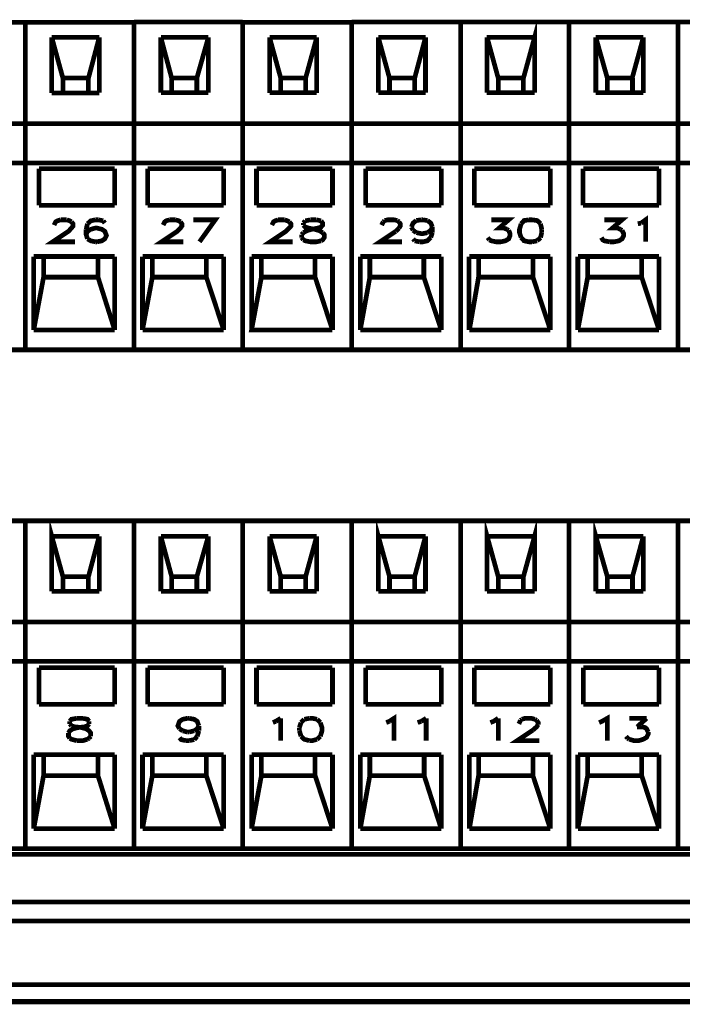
# Model space of a CAD drawing. Header units: inches. Extents: x -28.4 to 11.2, y 24.4 to 41.4.
# Tile 4 of 16: x -20.8 to -19.6, y 31.7 to 33.5. Entities that reach past the tile are written whole.
import ezdxf

# ---------------------------------------------------------------- set-up
doc = ezdxf.new("R2010")
doc.units = ezdxf.units.IN
doc.header["$LTSCALE"] = 1.87
doc.header["$MEASUREMENT"] = 0
doc.layers.get('0').update_dxf_attribs({"linetype": 'CONTINUOUS'})

msp = doc.modelspace()

# ---------------------------------------------------------------- linework, layer by layer
at = {"const_width": 0.0085}
for points in [[(-20.8147, 33.4636), (-21.0113, 33.4636)], [(-20.8147, 33.4636), (-20.8147, 32.8734)], [(-20.8147, 33.4636), (-20.8147, 32.8734)], [(-20.6188, 33.4636), (-20.8147, 33.4636)], [(-20.4228, 33.4641), (-20.6188, 33.4641)], [(-20.6188, 33.4636), (-20.6188, 32.8734)], [(-20.6188, 33.4636), (-20.6188, 32.8734)], [(-20.2263, 33.4636), (-20.4228, 33.4636)], [(-20.4228, 33.4636), (-20.4228, 32.8734)], [(-20.4228, 33.4636), (-20.4228, 32.8734)], [(-20.2263, 33.4641), (-20.2263, 32.8734)], [(-20.2263, 33.4641), (-20.2263, 32.8734)], [(-20.0303, 33.4641), (-20.2263, 33.4641)], [(-20.0303, 33.4641), (-20.0303, 32.8734)], [(-20.0303, 33.4641), (-20.0303, 32.8734)], [(-19.835, 33.4641), (-20.0303, 33.4641)], [(-19.897, 33.3367), (-19.897, 33.4364), (-19.917, 33.3632)], [(-19.835, 33.4641), (-19.835, 32.8734)], [(-19.835, 33.4641), (-19.835, 32.8734)], [(-19.6385, 33.4641), (-19.835, 33.4641)], [(-19.6385, 33.4641), (-19.6385, 32.8734)], [(-19.6385, 33.4641), (-19.6385, 32.8734)], [(-19.4425, 33.4641), (-19.6385, 33.4641)], [(-20.6814, 33.4364), (-20.7669, 33.4364)], [(-20.7669, 33.3361), (-20.7669, 33.4364)], [(-20.7669, 33.4364), (-20.7469, 33.3632)], [(-20.6814, 33.4364), (-20.7008, 33.3632)], [(-20.6814, 33.3367), (-20.6814, 33.4364)], [(-20.5704, 33.3367), (-20.5704, 33.4364)], [(-20.5704, 33.4364), (-20.5509, 33.3632)], [(-20.4848, 33.4364), (-20.5704, 33.4364)], [(-20.4848, 33.4364), (-20.5055, 33.3632)], [(-20.4848, 33.3367), (-20.4848, 33.4364)], [(-20.3745, 33.3361), (-20.3745, 33.4364)], [(-20.3745, 33.4364), (-20.3544, 33.3632)], [(-20.2895, 33.4364), (-20.3745, 33.4364)], [(-20.2895, 33.4364), (-20.3095, 33.3632)], [(-20.2895, 33.3361), (-20.2895, 33.4364)], [(-20.1785, 33.3367), (-20.1785, 33.4364)], [(-20.1785, 33.4364), (-20.1584, 33.3632)], [(-20.0935, 33.4364), (-20.1785, 33.4364)], [(-20.0935, 33.4364), (-20.113, 33.3632)], [(-20.0935, 33.3367), (-20.0935, 33.4364)], [(-19.897, 33.4364), (-19.9831, 33.4364)], [(-19.9825, 33.3367), (-19.9825, 33.4364)], [(-19.9825, 33.4364), (-19.9625, 33.3632)], [(-19.701, 33.4364), (-19.7866, 33.4364)], [(-19.7659, 33.3632), (-19.7866, 33.4364)], [(-19.7866, 33.4364), (-19.7866, 33.3367)], [(-19.701, 33.4364), (-19.7211, 33.3632)], [(-19.701, 33.3361), (-19.701, 33.4364)], [(-20.7008, 33.3632), (-20.7469, 33.3632)], [(-20.7469, 33.3632), (-20.7469, 33.3361)], [(-20.7008, 33.3632), (-20.7008, 33.3367)], [(-20.5509, 33.3367), (-20.5509, 33.3632), (-20.5055, 33.3632)], [(-20.5055, 33.3632), (-20.5055, 33.3367)], [(-20.3095, 33.3632), (-20.3549, 33.3632)], [(-20.3544, 33.3632), (-20.3544, 33.3367)], [(-20.3095, 33.3632), (-20.3095, 33.3367)], [(-20.1584, 33.3632), (-20.1584, 33.3367)], [(-20.113, 33.3632), (-20.1584, 33.3632)], [(-20.113, 33.3632), (-20.113, 33.3367)], [(-19.9625, 33.3632), (-19.9625, 33.3367)], [(-19.917, 33.3632), (-19.9625, 33.3632)], [(-19.917, 33.3632), (-19.917, 33.3367)], [(-19.7659, 33.3361), (-19.7659, 33.3632), (-19.7211, 33.3632)], [(-19.7205, 33.3632), (-19.7205, 33.3361)], [(-20.4848, 33.3367), (-20.5704, 33.3367)], [(-20.2895, 33.3367), (-20.3745, 33.3367)], [(-20.0935, 33.3367), (-20.1785, 33.3367)], [(-19.897, 33.3367), (-19.9831, 33.3367)], [(-19.701, 33.3367), (-19.7866, 33.3367)], [(-20.6814, 33.3361), (-20.7669, 33.3361)], [(-20.8147, 33.2812), (-21.0113, 33.2812)], [(-20.6188, 33.2812), (-20.8147, 33.2812)], [(-20.4228, 33.2812), (-20.6188, 33.2812)], [(-20.2263, 33.2812), (-20.4228, 33.2812)], [(-20.0303, 33.2812), (-20.2263, 33.2812)], [(-19.835, 33.2812), (-20.0303, 33.2812)], [(-19.6385, 33.2812), (-19.835, 33.2812)], [(-19.4425, 33.2812), (-19.6385, 33.2812)], [(-20.8147, 33.2103), (-21.0113, 33.2103)], [(-20.6188, 33.2103), (-20.8147, 33.2103)], [(-20.7899, 33.1997), (-20.7899, 33.1336)], [(-20.6536, 33.1997), (-20.7899, 33.1997)], [(-20.6536, 33.1997), (-20.6536, 33.1336)], [(-20.4228, 33.2103), (-20.6188, 33.2103)], [(-20.594, 33.1997), (-20.594, 33.1336)], [(-20.4577, 33.1997), (-20.594, 33.1997)], [(-20.4571, 33.1997), (-20.4571, 33.1336)], [(-20.2263, 33.2103), (-20.4228, 33.2103)], [(-20.398, 33.1997), (-20.398, 33.1336)], [(-20.2611, 33.1997), (-20.398, 33.1997)], [(-20.2611, 33.1997), (-20.2611, 33.1336)], [(-20.0303, 33.2103), (-20.2263, 33.2103)], [(-20.2015, 33.1997), (-20.2015, 33.1336)], [(-20.0652, 33.1997), (-20.2015, 33.1997)], [(-20.0652, 33.1997), (-20.0652, 33.1336)], [(-19.835, 33.2103), (-20.0303, 33.2103)], [(-20.0056, 33.1997), (-20.0056, 33.1336)], [(-19.8686, 33.1997), (-20.0056, 33.1997)], [(-19.8686, 33.1997), (-19.8686, 33.1336)], [(-19.6385, 33.2103), (-19.835, 33.2103)], [(-19.8096, 33.1997), (-19.8096, 33.1336)], [(-19.6727, 33.1997), (-19.809, 33.1997)], [(-19.6727, 33.1997), (-19.6727, 33.1336)], [(-19.4425, 33.2103), (-19.6385, 33.2103)], [(-20.6536, 33.1336), (-20.7899, 33.1336)], [(-20.4571, 33.1336), (-20.594, 33.1336)], [(-20.2611, 33.1336), (-20.398, 33.1336)], [(-20.0652, 33.1336), (-20.2015, 33.1336)], [(-19.8686, 33.1336), (-20.0056, 33.1336)], [(-19.6727, 33.1336), (-19.8096, 33.1336)], [(-20.7628, 33.0982), (-20.7599, 33.1041), (-20.7569, 33.1059), (-20.751, 33.1077)], [(-20.751, 33.1077), (-20.7398, 33.1077)], [(-20.7398, 33.1077), (-20.7345, 33.1059), (-20.7315, 33.1041)], [(-20.6884, 33.1077), (-20.6967, 33.1059), (-20.7026, 33.1006)], [(-20.6825, 33.1077), (-20.6884, 33.1077)], [(-20.6743, 33.1059), (-20.6825, 33.1077)], [(-20.5663, 33.0982), (-20.5633, 33.1041), (-20.5609, 33.1059), (-20.555, 33.1077)], [(-20.555, 33.1077), (-20.5438, 33.1077)], [(-20.5438, 33.1077), (-20.5379, 33.1059), (-20.535, 33.1041)], [(-20.5007, 33.0681), (-20.4724, 33.1077), (-20.5119, 33.1077)], [(-20.3703, 33.0982), (-20.3674, 33.1041), (-20.3644, 33.1059), (-20.3591, 33.1077)], [(-20.3591, 33.1077), (-20.3473, 33.1077)], [(-20.3473, 33.1077), (-20.342, 33.1059), (-20.339, 33.1041)], [(-20.3012, 33.1077), (-20.3101, 33.1059)], [(-20.29, 33.1077), (-20.3012, 33.1077), (-20.3012, 33.1077)], [(-20.2818, 33.1059), (-20.29, 33.1077)], [(-20.1696, 33.1041), (-20.1673, 33.1065)], [(-20.1673, 33.1065), (-20.1614, 33.1077), (-20.1502, 33.1077), (-20.1442, 33.1065)], [(-20.1442, 33.1065), (-20.1413, 33.1041)], [(-20.1189, 33.0947), (-20.1159, 33.1018), (-20.11, 33.1065)], [(-20.11, 33.1065), (-20.1012, 33.1077)], [(-20.1012, 33.1077), (-20.0982, 33.1077)], [(-20.0982, 33.1077), (-20.09, 33.1065)], [(-20.09, 33.1065), (-20.084, 33.1018), (-20.0811, 33.0947)], [(-19.9749, 33.1077), (-19.9436, 33.1077), (-19.9607, 33.0929), (-19.9524, 33.0929), (-19.9465, 33.0906)], [(-19.907, 33.1077), (-19.9158, 33.1065), (-19.9212, 33.1006)], [(-19.8863, 33.1006), (-19.8923, 33.1065), (-19.9017, 33.1077), (-19.907, 33.1077), (-19.907, 33.1077)], [(-19.7713, 33.1077), (-19.7394, 33.1077), (-19.7565, 33.0929), (-19.7476, 33.0929), (-19.7423, 33.0906)], [(-19.7051, 33.1018), (-19.6969, 33.1077), (-19.6969, 33.0681)], [(-20.7315, 33.1041), (-20.7286, 33.1006), (-20.7286, 33.0964), (-20.7315, 33.0929), (-20.7368, 33.087), (-20.7652, 33.0681), (-20.725, 33.0681)], [(-20.7026, 33.1006), (-20.7049, 33.0906)], [(-20.7049, 33.0906), (-20.7049, 33.0811), (-20.7026, 33.0734)], [(-20.6855, 33.0681), (-20.6766, 33.0699), (-20.6713, 33.0734), (-20.6684, 33.0793), (-20.6713, 33.087), (-20.6766, 33.0906), (-20.6855, 33.0929), (-20.6884, 33.0929), (-20.6967, 33.0906), (-20.7026, 33.087)], [(-20.6713, 33.1018), (-20.6743, 33.1059)], [(-20.535, 33.1041), (-20.5326, 33.1006), (-20.5326, 33.0964), (-20.535, 33.0929), (-20.5409, 33.087), (-20.5692, 33.0681), (-20.5297, 33.0681)], [(-20.339, 33.1041), (-20.3361, 33.1006), (-20.3361, 33.0964), (-20.339, 33.0929), (-20.3449, 33.087), (-20.3733, 33.0681), (-20.3331, 33.0681)], [(-20.3101, 33.1059), (-20.3137, 33.1018)], [(-20.3137, 33.0846), (-20.3072, 33.0882), (-20.2989, 33.0906), (-20.2871, 33.0929), (-20.2818, 33.0947), (-20.2788, 33.0982), (-20.2788, 33.1018), (-20.2818, 33.1059)], [(-20.3137, 33.1018), (-20.3137, 33.0982)], [(-20.3137, 33.0982), (-20.3101, 33.0947), (-20.3042, 33.0929), (-20.293, 33.0906), (-20.2847, 33.0882), (-20.2788, 33.0846)], [(-20.1726, 33.0982), (-20.1696, 33.1041)], [(-20.1413, 33.0929), (-20.1472, 33.087)], [(-20.1413, 33.1041), (-20.139, 33.1006), (-20.139, 33.0964), (-20.1413, 33.0929)], [(-20.1159, 33.0888), (-20.1189, 33.0947)], [(-20.11, 33.0846), (-20.1159, 33.0888)], [(-20.084, 33.0888), (-20.09, 33.0846)], [(-20.0811, 33.0947), (-20.084, 33.0888)], [(-20.0811, 33.0947), (-20.0811, 33.0846)], [(-19.9436, 33.0888), (-19.9412, 33.0829), (-19.9412, 33.0793), (-19.9436, 33.0734), (-19.9495, 33.0699), (-19.9578, 33.0681), (-19.9666, 33.0681), (-19.9749, 33.0699), (-19.9784, 33.0716)], [(-19.9465, 33.0906), (-19.9436, 33.0888)], [(-19.9212, 33.1006), (-19.9241, 33.0906), (-19.9241, 33.0846), (-19.9212, 33.0758)], [(-19.884, 33.0906), (-19.8863, 33.1006)], [(-19.884, 33.0846), (-19.884, 33.0906)], [(-19.7394, 33.0888), (-19.7364, 33.0829), (-19.7364, 33.0793), (-19.7394, 33.0734), (-19.7447, 33.0699), (-19.7535, 33.0681), (-19.7618, 33.0681)], [(-19.7423, 33.0906), (-19.7394, 33.0888)], [(-19.711, 33.1006), (-19.7051, 33.1018)], [(-20.7026, 33.087), (-20.7049, 33.0811)], [(-20.7026, 33.0734), (-20.6967, 33.0699), (-20.6884, 33.0681)], [(-20.3166, 33.0811), (-20.3137, 33.0846)], [(-20.3166, 33.0758), (-20.3166, 33.0811)], [(-20.3137, 33.0716), (-20.3166, 33.0758)], [(-20.2818, 33.0699), (-20.29, 33.0681), (-20.3012, 33.0681), (-20.3101, 33.0699), (-20.3137, 33.0716)], [(-20.2788, 33.0846), (-20.2759, 33.0811), (-20.2759, 33.0758), (-20.2788, 33.0716), (-20.2818, 33.0699)], [(-20.1472, 33.087), (-20.1755, 33.0681), (-20.136, 33.0681)], [(-20.113, 33.0699), (-20.1159, 33.0734)], [(-20.09, 33.0846), (-20.0982, 33.0829), (-20.1012, 33.0829), (-20.11, 33.0846)], [(-20.084, 33.0758), (-20.09, 33.0699), (-20.0982, 33.0681), (-20.1041, 33.0681)], [(-20.0811, 33.0846), (-20.084, 33.0758)], [(-19.9784, 33.0716), (-19.9814, 33.0758)], [(-19.9212, 33.0758), (-19.9158, 33.0699), (-19.907, 33.0681), (-19.9017, 33.0681)], [(-19.8923, 33.0699), (-19.8863, 33.0758)], [(-19.8863, 33.0758), (-19.884, 33.0846)], [(-19.7618, 33.0681), (-19.7713, 33.0699), (-19.7742, 33.0716), (-19.7765, 33.0758)], [(-20.6884, 33.0681), (-20.6855, 33.0681)], [(-20.1041, 33.0681), (-20.113, 33.0699)], [(-19.9017, 33.0681), (-19.8923, 33.0699)], [(-20.6536, 33.0416), (-20.7994, 33.0416)], [(-20.7994, 33.0416), (-20.7994, 32.9094)], [(-20.7817, 33.0044), (-20.7817, 33.0416)], [(-20.6837, 33.0044), (-20.6837, 33.0416)], [(-20.6536, 33.0416), (-20.6536, 32.9094)], [(-20.6034, 33.0416), (-20.6034, 32.9094)], [(-20.4571, 33.0416), (-20.6034, 33.0416)], [(-20.5857, 33.0044), (-20.5857, 33.0416)], [(-20.4884, 33.0044), (-20.4884, 33.0416)], [(-20.4571, 33.0416), (-20.4571, 32.9094)], [(-20.4069, 33.0416), (-20.4069, 32.9094)], [(-20.2611, 33.0416), (-20.4069, 33.0416)], [(-20.3892, 33.0044), (-20.3892, 33.0416)], [(-20.2924, 33.0044), (-20.2924, 33.0416)], [(-20.2611, 33.0416), (-20.2611, 32.9094)], [(-20.211, 33.0416), (-20.211, 32.9094)], [(-20.0652, 33.0416), (-20.211, 33.0416)], [(-20.1938, 33.0044), (-20.1938, 33.0416)], [(-20.0965, 33.0044), (-20.0965, 33.0416)], [(-20.0652, 33.0416), (-20.0652, 32.9094)], [(-20.015, 33.0416), (-20.015, 32.9094)], [(-19.8686, 33.0416), (-20.0144, 33.0416)], [(-19.9979, 33.0044), (-19.9979, 33.0416)], [(-19.8999, 33.0044), (-19.8999, 33.0416)], [(-19.8686, 33.0416), (-19.8686, 32.9094)], [(-19.6727, 33.0416), (-19.819, 33.0416)], [(-19.819, 33.0416), (-19.819, 32.9094)], [(-19.8013, 33.0044), (-19.8013, 33.0416)], [(-19.704, 33.0044), (-19.704, 33.0416)], [(-19.6727, 33.0416), (-19.6727, 32.9094)], [(-20.7817, 33.0044), (-20.7994, 32.9094)], [(-20.6837, 33.0044), (-20.7817, 33.0044)], [(-20.6837, 33.0044), (-20.6536, 32.9094)], [(-20.6034, 32.9094), (-20.5857, 33.0044)], [(-20.5857, 33.0044), (-20.4884, 33.0044)], [(-20.4884, 33.0044), (-20.4571, 32.9094)], [(-20.3892, 33.0044), (-20.4069, 32.9094), (-20.2611, 32.9094)], [(-20.2924, 33.0044), (-20.3892, 33.0044)], [(-20.2924, 33.0044), (-20.2611, 32.9094)], [(-20.1938, 33.0044), (-20.211, 32.9094)], [(-20.0965, 33.0044), (-20.1938, 33.0044)], [(-20.0965, 33.0044), (-20.0652, 32.9094)], [(-19.9979, 33.0044), (-20.0144, 32.9094)], [(-19.8999, 33.0044), (-19.9979, 33.0044)], [(-19.8686, 32.9094), (-19.8999, 33.0044)], [(-19.8013, 33.0044), (-19.819, 32.9094)], [(-19.704, 33.0044), (-19.8013, 33.0044)], [(-19.704, 33.0044), (-19.6727, 32.9094)], [(-20.6536, 32.9094), (-20.7994, 32.9094)], [(-20.4571, 32.9094), (-20.6034, 32.9094)], [(-20.0652, 32.9094), (-20.211, 32.9094)], [(-19.8686, 32.9094), (-20.0144, 32.9094)], [(-19.6727, 32.9094), (-19.819, 32.9094)], [(-20.8147, 32.8734), (-21.0113, 32.8734)], [(-20.6188, 32.8734), (-20.8147, 32.8734)], [(-20.4228, 32.8734), (-20.6188, 32.8734)], [(-20.2263, 32.8734), (-20.4228, 32.8734)], [(-20.0303, 32.8734), (-20.2263, 32.8734)], [(-19.835, 32.8734), (-20.0303, 32.8734)], [(-19.6385, 32.8734), (-19.835, 32.8734)], [(-19.4425, 32.8734), (-19.6385, 32.8734)], [(-20.8147, 32.5653), (-21.0113, 32.5653)], [(-20.8147, 32.5653), (-20.8147, 31.9745)], [(-20.8147, 32.5653), (-20.8147, 31.9745)], [(-20.6188, 32.5653), (-20.8147, 32.5653)], [(-20.7469, 32.4649), (-20.7669, 32.5375), (-20.7669, 32.4384)], [(-20.6188, 32.5653), (-20.6188, 31.9745)], [(-20.6188, 32.5653), (-20.6188, 31.9745)], [(-20.4228, 32.5653), (-20.6188, 32.5653)], [(-20.4228, 32.5653), (-20.4228, 31.9745)], [(-20.4228, 32.5653), (-20.4228, 31.9745)], [(-20.2263, 32.5653), (-20.4228, 32.5653)], [(-20.2263, 32.5653), (-20.2263, 31.9745)], [(-20.2263, 32.5653), (-20.2263, 31.9745)], [(-20.0303, 32.5653), (-20.2263, 32.5653)], [(-20.1584, 32.4649), (-20.1785, 32.5375), (-20.1785, 32.4384)], [(-20.0303, 32.5653), (-20.0303, 31.9745)], [(-20.0303, 32.5653), (-20.0303, 31.9745)], [(-19.835, 32.5653), (-20.0303, 32.5653)], [(-19.9625, 32.4649), (-19.9825, 32.5375), (-19.9825, 32.4384)], [(-19.917, 32.4649), (-19.897, 32.5375), (-19.897, 32.4384)], [(-19.835, 32.5653), (-19.835, 31.9745)], [(-19.835, 32.5653), (-19.835, 31.9745)], [(-19.6385, 32.5653), (-19.835, 32.5653)], [(-19.7659, 32.4649), (-19.7866, 32.5375), (-19.7866, 32.4384)], [(-19.6385, 32.5653), (-19.6385, 31.9745)], [(-19.6385, 32.5653), (-19.6385, 31.9745)], [(-19.4425, 32.5653), (-19.6385, 32.5653)], [(-20.6814, 32.5375), (-20.7669, 32.5375)], [(-20.7008, 32.4649), (-20.6814, 32.5375)], [(-20.6814, 32.5375), (-20.6814, 32.4384)], [(-20.5509, 32.4649), (-20.5704, 32.5375)], [(-20.5704, 32.5375), (-20.5704, 32.4384)], [(-20.4848, 32.5375), (-20.5704, 32.5375)], [(-20.5055, 32.4649), (-20.4848, 32.5375)], [(-20.4848, 32.5375), (-20.4848, 32.4384)], [(-20.3544, 32.4649), (-20.3745, 32.5375)], [(-20.3745, 32.5375), (-20.3745, 32.4384)], [(-20.2895, 32.5375), (-20.3745, 32.5375)], [(-20.3095, 32.4649), (-20.2895, 32.5375)], [(-20.2895, 32.5375), (-20.2895, 32.4384)], [(-20.0935, 32.5375), (-20.1785, 32.5375)], [(-20.113, 32.4649), (-20.0935, 32.5375)], [(-20.0935, 32.5375), (-20.0935, 32.4384)], [(-19.897, 32.5375), (-19.9825, 32.5375)], [(-19.701, 32.5375), (-19.7866, 32.5375)], [(-19.7205, 32.4649), (-19.701, 32.5375)], [(-19.701, 32.5375), (-19.701, 32.4384)], [(-20.7008, 32.4649), (-20.7469, 32.4649)], [(-20.7469, 32.4649), (-20.7469, 32.4384)], [(-20.7008, 32.4649), (-20.7008, 32.4384)], [(-20.5055, 32.4649), (-20.5509, 32.4649)], [(-20.5509, 32.4649), (-20.5509, 32.4384)], [(-20.5055, 32.4649), (-20.5055, 32.4384)], [(-20.3095, 32.4649), (-20.3544, 32.4649)], [(-20.3544, 32.4649), (-20.3544, 32.4384)], [(-20.3095, 32.4649), (-20.3095, 32.4384)], [(-20.113, 32.4649), (-20.1584, 32.4649)], [(-20.1584, 32.4649), (-20.1584, 32.4384)], [(-20.113, 32.4649), (-20.113, 32.4384)], [(-19.917, 32.4649), (-19.9625, 32.4649)], [(-19.9625, 32.4649), (-19.9625, 32.4384)], [(-19.917, 32.4649), (-19.917, 32.4384)], [(-19.7205, 32.4649), (-19.7659, 32.4649)], [(-19.7659, 32.4649), (-19.7659, 32.4384)], [(-19.7205, 32.4649), (-19.7205, 32.4384)], [(-20.6814, 32.4384), (-20.7669, 32.4384)], [(-20.4848, 32.4384), (-20.5704, 32.4384)], [(-20.2895, 32.4384), (-20.3745, 32.4384)], [(-20.0935, 32.4384), (-20.1785, 32.4384)], [(-19.897, 32.4384), (-19.9825, 32.4384)], [(-19.701, 32.4384), (-19.7866, 32.4384)], [(-20.8147, 32.3829), (-21.0113, 32.3829)], [(-20.6188, 32.3829), (-20.8147, 32.3829)], [(-20.4228, 32.3829), (-20.6188, 32.3829)], [(-20.2263, 32.3829), (-20.4228, 32.3829)], [(-20.0303, 32.3829), (-20.2263, 32.3829)], [(-19.835, 32.3829), (-20.0303, 32.3829)], [(-19.6385, 32.3829), (-19.835, 32.3829)], [(-19.4425, 32.3829), (-19.6385, 32.3829)], [(-20.8147, 32.3121), (-21.0113, 32.3121)], [(-20.6188, 32.3121), (-20.8147, 32.3121)], [(-20.4228, 32.3121), (-20.6188, 32.3121)], [(-20.2263, 32.3121), (-20.4228, 32.3121)], [(-20.0303, 32.3121), (-20.2263, 32.3121)], [(-19.835, 32.3121), (-20.0303, 32.3121)], [(-19.6385, 32.3121), (-19.835, 32.3121)], [(-19.4425, 32.3121), (-19.6385, 32.3121)], [(-20.7899, 32.3008), (-20.7899, 32.2347)], [(-20.6536, 32.3008), (-20.7899, 32.3008)], [(-20.6536, 32.3008), (-20.6536, 32.2347)], [(-20.594, 32.3008), (-20.594, 32.2347)], [(-20.4571, 32.3008), (-20.594, 32.3008)], [(-20.4571, 32.3008), (-20.4571, 32.2347)], [(-20.398, 32.3008), (-20.398, 32.2347)], [(-20.2611, 32.3008), (-20.398, 32.3008)], [(-20.2611, 32.3008), (-20.2611, 32.2347)], [(-20.2015, 32.3008), (-20.2015, 32.2347)], [(-20.0652, 32.3008), (-20.2015, 32.3008)], [(-20.0652, 32.3008), (-20.0652, 32.2347)], [(-20.0056, 32.3008), (-20.0056, 32.2347)], [(-19.8686, 32.3008), (-20.0056, 32.3008)], [(-19.8686, 32.3008), (-19.8686, 32.2347)], [(-19.809, 32.3008), (-19.809, 32.2347)], [(-19.6727, 32.3008), (-19.809, 32.3008)], [(-19.6727, 32.3008), (-19.6727, 32.2347)], [(-20.6536, 32.2347), (-20.7899, 32.2347)], [(-20.4571, 32.2347), (-20.594, 32.2347)], [(-20.2611, 32.2347), (-20.398, 32.2347)], [(-20.0652, 32.2347), (-20.2015, 32.2347)], [(-19.8686, 32.2347), (-20.0056, 32.2347)], [(-19.6727, 32.2347), (-19.809, 32.2347)], [(-20.7221, 32.2094), (-20.7315, 32.2076), (-20.7345, 32.204)], [(-20.7345, 32.204), (-20.7345, 32.1993)], [(-20.7109, 32.2094), (-20.7221, 32.2094)], [(-20.7221, 32.2094), (-20.7221, 32.2094)], [(-20.6997, 32.204), (-20.7026, 32.2076), (-20.7109, 32.2094)], [(-20.6997, 32.1993), (-20.6997, 32.204)], [(-20.5367, 32.1905), (-20.5397, 32.1958), (-20.5367, 32.204), (-20.5309, 32.2076), (-20.5226, 32.2094)], [(-20.5226, 32.2094), (-20.5196, 32.2094)], [(-20.5196, 32.2094), (-20.5102, 32.2076), (-20.5049, 32.204), (-20.5019, 32.1958)], [(-20.3685, 32.2017), (-20.3632, 32.204)], [(-20.3632, 32.204), (-20.3544, 32.2094)], [(-20.3544, 32.2094), (-20.3544, 32.1692)], [(-20.3178, 32.2017), (-20.3207, 32.1928)], [(-20.3119, 32.2076), (-20.3178, 32.2017)], [(-20.303, 32.2094), (-20.3119, 32.2076)], [(-20.2889, 32.2076), (-20.2971, 32.2094), (-20.303, 32.2094), (-20.303, 32.2094)], [(-20.283, 32.2017), (-20.2889, 32.2076)], [(-20.283, 32.1769), (-20.28, 32.1869), (-20.28, 32.1928), (-20.283, 32.2017)], [(-20.1643, 32.2017), (-20.1584, 32.204)], [(-20.1584, 32.204), (-20.1502, 32.2094), (-20.1502, 32.1692)], [(-20.1077, 32.2017), (-20.1012, 32.204)], [(-20.1012, 32.204), (-20.0923, 32.2094)], [(-20.0923, 32.2094), (-20.0923, 32.1692)], [(-19.9766, 32.2017), (-19.9708, 32.204), (-19.9625, 32.2094)], [(-19.9625, 32.2094), (-19.9625, 32.1692)], [(-19.9253, 32.1993), (-19.9223, 32.2058)], [(-19.9223, 32.2058), (-19.92, 32.2076)], [(-19.92, 32.2076), (-19.9141, 32.2094), (-19.9029, 32.2094), (-19.8964, 32.2076)], [(-19.8964, 32.2076), (-19.8934, 32.2058)], [(-19.8934, 32.2058), (-19.8905, 32.2017), (-19.8905, 32.1982)], [(-19.7807, 32.2017), (-19.7754, 32.204), (-19.7659, 32.2094), (-19.7659, 32.1692)], [(-19.7264, 32.2094), (-19.6951, 32.2094)], [(-19.6951, 32.2094), (-19.7122, 32.194)], [(-20.7368, 32.1828), (-20.7345, 32.1869), (-20.7286, 32.1905)], [(-20.7345, 32.1993), (-20.7315, 32.1958)], [(-20.7315, 32.1958), (-20.725, 32.194)], [(-20.7286, 32.1905), (-20.7191, 32.1928), (-20.7079, 32.194), (-20.7026, 32.1958), (-20.6997, 32.1993)], [(-20.725, 32.194), (-20.7138, 32.1928), (-20.7049, 32.1905)], [(-20.7049, 32.1905), (-20.6997, 32.1869), (-20.6967, 32.1828), (-20.6967, 32.1769)], [(-20.5309, 32.1869), (-20.5367, 32.1905)], [(-20.5226, 32.1846), (-20.5309, 32.1869)], [(-20.5196, 32.1846), (-20.5226, 32.1846)], [(-20.5102, 32.1869), (-20.5196, 32.1846)], [(-20.5049, 32.1905), (-20.5102, 32.1869)], [(-20.5019, 32.1958), (-20.5049, 32.1905)], [(-20.5019, 32.1869), (-20.5049, 32.1769)], [(-20.5019, 32.1958), (-20.5019, 32.1869)], [(-20.3207, 32.1928), (-20.3207, 32.1869)], [(-20.3207, 32.1869), (-20.3178, 32.1769)], [(-19.8999, 32.1881), (-19.9283, 32.1692), (-19.8881, 32.1692)], [(-19.8905, 32.1982), (-19.8934, 32.194), (-19.8999, 32.1881)], [(-19.6922, 32.1846), (-19.6922, 32.181), (-19.6951, 32.1751), (-19.701, 32.1716), (-19.7093, 32.1692), (-19.7181, 32.1692), (-19.7264, 32.1716)], [(-19.7122, 32.194), (-19.704, 32.194)], [(-19.704, 32.194), (-19.698, 32.1928), (-19.6951, 32.1905), (-19.6922, 32.1846)], [(-20.7345, 32.1734), (-20.7368, 32.1769), (-20.7368, 32.1828)], [(-20.7221, 32.1692), (-20.7315, 32.1716), (-20.7345, 32.1734)], [(-20.7026, 32.1716), (-20.7109, 32.1692), (-20.7221, 32.1692)], [(-20.6997, 32.1734), (-20.7026, 32.1716)], [(-20.6967, 32.1769), (-20.6997, 32.1734)], [(-20.5255, 32.1692), (-20.5338, 32.171), (-20.5367, 32.1745)], [(-20.5196, 32.1692), (-20.5255, 32.1692)], [(-20.5102, 32.171), (-20.5196, 32.1692)], [(-20.5049, 32.1769), (-20.5102, 32.171)], [(-20.3178, 32.1769), (-20.3119, 32.1716), (-20.303, 32.1692)], [(-20.303, 32.1692), (-20.2971, 32.1692), (-20.2889, 32.1716)], [(-20.2889, 32.1716), (-20.283, 32.1769)], [(-19.7293, 32.1734), (-19.7323, 32.1769)], [(-19.7264, 32.1716), (-19.7293, 32.1734)], [(-20.7994, 32.1438), (-20.7994, 32.0105)], [(-20.6536, 32.1438), (-20.7994, 32.1438)], [(-20.7817, 32.1061), (-20.7817, 32.1438)], [(-20.6837, 32.1061), (-20.6837, 32.1438)], [(-20.6536, 32.1438), (-20.6536, 32.0105)], [(-20.6034, 32.1438), (-20.6034, 32.0105)], [(-20.4571, 32.1438), (-20.6034, 32.1438)], [(-20.5857, 32.1061), (-20.5857, 32.1438)], [(-20.4884, 32.1061), (-20.4884, 32.1438)], [(-20.4571, 32.1438), (-20.4571, 32.0105)], [(-20.4069, 32.1438), (-20.4069, 32.0105)], [(-20.2611, 32.1438), (-20.4069, 32.1438)], [(-20.3892, 32.1061), (-20.3892, 32.1438)], [(-20.2924, 32.1061), (-20.2924, 32.1438)], [(-20.2611, 32.1438), (-20.2611, 32.0105)], [(-20.211, 32.1438), (-20.211, 32.0105)], [(-20.0652, 32.1438), (-20.211, 32.1438)], [(-20.1938, 32.1061), (-20.1938, 32.1438)], [(-20.0959, 32.1061), (-20.0959, 32.1438)], [(-20.0652, 32.1438), (-20.0652, 32.0105)], [(-20.0144, 32.1438), (-20.0144, 32.0105)], [(-19.8686, 32.1438), (-20.0144, 32.1438)], [(-19.9979, 32.1061), (-19.9979, 32.1438)], [(-19.8999, 32.1061), (-19.8999, 32.1438)], [(-19.8686, 32.1438), (-19.8686, 32.0105)], [(-19.819, 32.1438), (-19.819, 32.0105)], [(-19.6727, 32.1438), (-19.819, 32.1438)], [(-19.8013, 32.1061), (-19.8013, 32.1438)], [(-19.704, 32.1061), (-19.704, 32.1438)], [(-19.6727, 32.1438), (-19.6727, 32.0105)], [(-20.7817, 32.1061), (-20.7994, 32.0105)], [(-20.6837, 32.1061), (-20.7817, 32.1061)], [(-20.6837, 32.1061), (-20.6536, 32.0105)], [(-20.5857, 32.1061), (-20.6034, 32.0105)], [(-20.4884, 32.1061), (-20.5857, 32.1061)], [(-20.4884, 32.1061), (-20.4571, 32.0105)], [(-20.3892, 32.1061), (-20.4069, 32.0105)], [(-20.2924, 32.1061), (-20.3892, 32.1061)], [(-20.2924, 32.1061), (-20.2611, 32.0105)], [(-20.1938, 32.1061), (-20.211, 32.0105)], [(-20.0959, 32.1061), (-20.1938, 32.1061)], [(-20.0959, 32.1061), (-20.0652, 32.0105)], [(-19.9979, 32.1061), (-20.0144, 32.0105)], [(-19.8999, 32.1061), (-19.9979, 32.1061)], [(-19.8999, 32.1061), (-19.8686, 32.0105)], [(-19.8013, 32.1061), (-19.819, 32.0105)], [(-19.704, 32.1061), (-19.8013, 32.1061)], [(-19.704, 32.1061), (-19.6727, 32.0105)], [(-20.6536, 32.0105), (-20.7994, 32.0105)], [(-20.4571, 32.0105), (-20.6034, 32.0105)], [(-20.2611, 32.0105), (-20.4069, 32.0105)], [(-20.0652, 32.0105), (-20.211, 32.0105)], [(-19.8686, 32.0105), (-20.0144, 32.0105)], [(-19.6727, 32.0105), (-19.819, 32.0105)], [(-20.8147, 31.9745), (-21.0113, 31.9745)], [(-20.6188, 31.9745), (-20.8147, 31.9745)], [(-20.4228, 31.9745), (-20.6188, 31.9745)], [(-20.2263, 31.9745), (-20.4228, 31.9745)], [(-20.0303, 31.9745), (-20.2263, 31.9745)], [(-19.835, 31.9745), (-20.0303, 31.9745)], [(-19.6385, 31.9745), (-19.835, 31.9745)], [(-19.4425, 31.9745), (-19.6385, 31.9745)], [(-21.9922, 31.9644), (-21.7957, 31.9644), (-18.7407, 31.9644), (-18.5442, 31.9644)], [(-21.9816, 31.8782), (-18.6121, 31.8782)], [(-21.9816, 31.844), (-18.618, 31.844)], [(-18.5436, 31.7295), (-22.0625, 31.7295)], [(-22.3121, 31.6982), (-18.3305, 31.6982)], [(-22.0625, 31.6994), (-18.8541, 31.6994), (-22.0625, 31.6994), (-22.0625, 31.6994)]]:
    msp.add_lwpolyline(points, dxfattribs=at)

doc.saveas('drawing.dxf')
